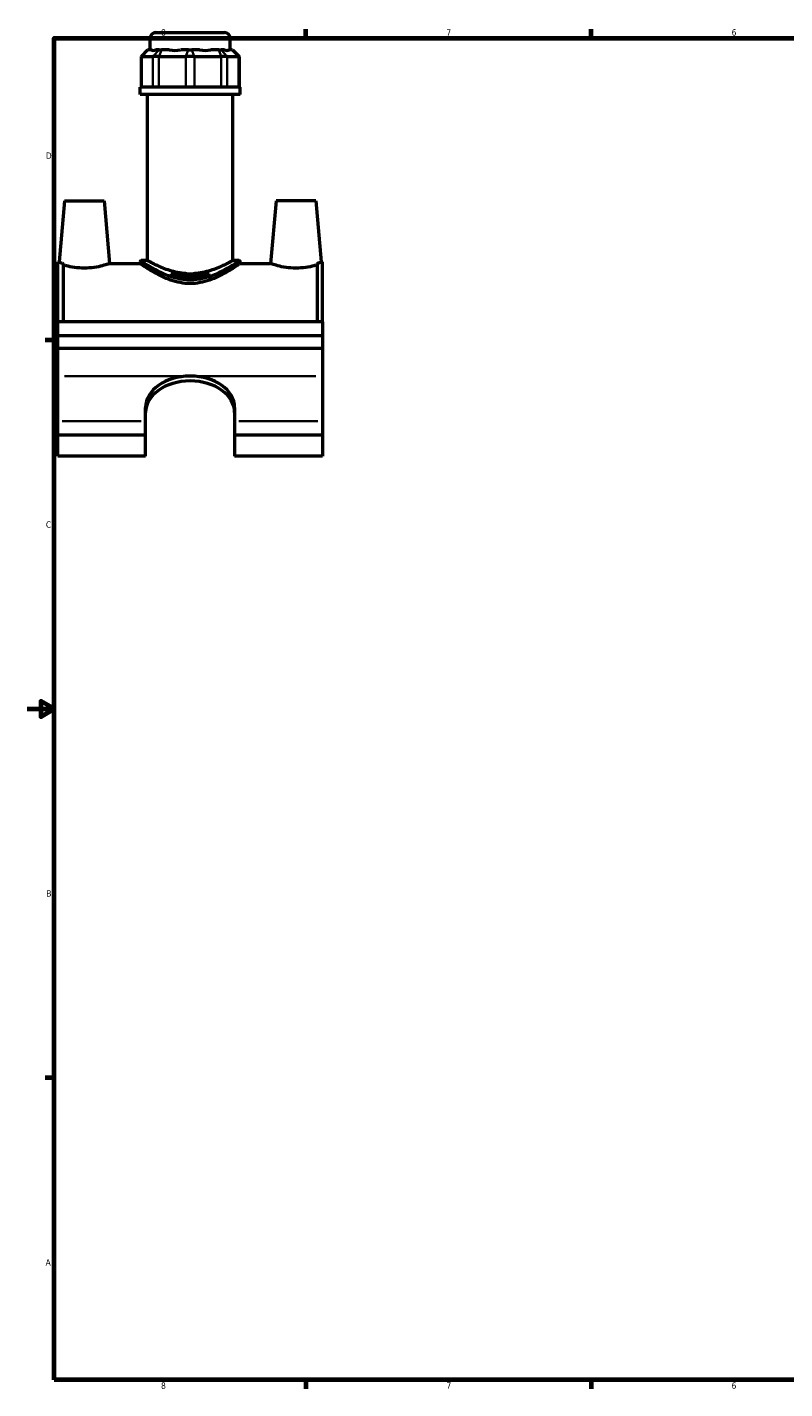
# Model space of a CAD drawing. Header units: inches. Extents: x 0.1 to 45.2, y 0.1 to 44.6.
# Tile 1 of 6: x 0.1 to 11.4, y 0.9 to 21.2. Entities that reach past the tile are written whole.
import ezdxf

# ---------------------------------------------------------------- set-up
doc = ezdxf.new("R2010")
doc.units = ezdxf.units.IN
doc.header["$MEASUREMENT"] = 0
for name, color, linetype, lineweight in [('Border (ANSI)', 7, 'Continuous', 70), ('Visible (ANSI)', 7, 'Continuous', 50), ('Visible Narrow (ANSI)', 7, 'Continuous', 35)]:
    doc.layers.add(name, color=color, linetype=linetype, lineweight=lineweight)
doc.styles.add('Note Text (ANSI)', font='tahoma.ttf')

# ---------------------------------------------------------------- blocks, each defined once
blk = doc.blocks.new('Borders Default Border')
at = {"layer": 'Border (ANSI)'}
for p, q in [((4.25, 21), (4.25, 21.134)), ((8.5, 21), (8.5, 21.134)), ((0.5, 16.5), (0.366, 16.5)), ((0.5, 5.5), (0.366, 5.5)), ((4.25, 1), (4.25, 0.866)), ((8.5, 1), (8.5, 0.866))]:
    blk.add_line(p, q, dxfattribs=at)
at = {"layer": 'Border (ANSI)', "flags": 128}
for points in [[(0.5, 1), (0.5, 21), (33.5, 21), (33.5, 1), (0.5, 1)], [(0.1, 11), (0.5, 11), (0.3, 11.115), (0.3, 10.885), (0.5, 11)]]:
    blk.add_lwpolyline(points, dxfattribs=at)
at = {"layer": 'Border (ANSI)', "color": 5, "true_color": 0x0000ff, "char_height": 0.0945, "attachment_point": 7, "style": 'Note Text (ANSI)'}
for s, insert in [('8', (2.094, 21.038)), ('7', (6.346, 21.04)), ('6', (10.595, 21.038)), ('D', (0.378, 19.203)), ('C', (0.378, 13.701)), ('B', (0.384, 8.203)), ('A', (0.373, 2.703)), ('8', (2.094, 0.863)), ('7', (6.346, 0.866)), ('6', (10.595, 0.864))]:
    blk.add_mtext(s, dxfattribs=dict(at, insert=insert))

msp = doc.modelspace()

# ---------------------------------------------------------------- linework, layer by layer
at = {"layer": 'Visible (ANSI)'}
for p, q in [((1.93, 20.825), (1.93, 21.001)), ((2.013, 21.083), (3.041, 21.083)), ((3.124, 20.825), (3.124, 21.001)), ((1.894, 20.825), (1.795, 20.726)), ((1.807, 20.726), (1.795, 20.726)), ((1.795, 20.726), (1.795, 20.272)), ((1.807, 20.726), (1.973, 20.726)), ((1.894, 20.825), (1.899, 20.825)), ((1.947, 20.825), (1.899, 20.825)), ((2.063, 20.726), (1.973, 20.726)), ((2.065, 20.825), (2.017, 20.825)), ((2.063, 20.726), (2.463, 20.726)), ((2.065, 20.825), (2.101, 20.825)), ((2.217, 20.825), (2.101, 20.825)), ((2.501, 20.825), (2.386, 20.825)), ((2.59, 20.726), (2.463, 20.726)), ((2.501, 20.825), (2.552, 20.825)), ((2.668, 20.825), (2.552, 20.825)), ((2.59, 20.726), (2.991, 20.726)), ((2.953, 20.825), (2.837, 20.825)), ((2.953, 20.825), (2.989, 20.825)), ((3.037, 20.825), (2.989, 20.825)), ((3.081, 20.726), (2.991, 20.726)), ((3.081, 20.726), (3.246, 20.726)), ((3.155, 20.825), (3.107, 20.825)), ((3.155, 20.825), (3.16, 20.825)), ((3.16, 20.825), (3.259, 20.726)), ((3.259, 20.726), (3.246, 20.726)), ((3.259, 20.726), (3.259, 20.272)), ((3.273, 20.272), (1.781, 20.272)), ((1.781, 20.161), (1.781, 20.272)), ((3.273, 20.161), (1.781, 20.161)), ((1.893, 17.685), (1.893, 20.161)), ((3.161, 17.685), (3.161, 20.161)), ((3.273, 20.161), (3.273, 20.272)), ((0.656, 18.575), (0.576, 17.664)), ((0.656, 18.575), (1.246, 18.575)), ((1.246, 18.575), (1.328, 17.642)), ((3.808, 18.575), (3.726, 17.642)), ((4.398, 18.575), (3.808, 18.575)), ((4.398, 18.575), (4.478, 17.664)), ((0.557, 16.772), (0.557, 17.664)), ((0.576, 17.664), (0.557, 17.664)), ((1.781, 17.669), (1.781, 17.642)), ((1.893, 17.685), (1.798, 17.685)), ((3.256, 17.685), (3.161, 17.685)), ((3.273, 17.669), (3.273, 17.642)), ((4.497, 17.664), (4.478, 17.664)), ((4.497, 16.772), (4.497, 17.664)), ((0.636, 17.644), (0.636, 16.772)), ((1.328, 17.642), (1.781, 17.642)), ((2.245, 17.49), (2.809, 17.49)), ((2.796, 17.473), (2.258, 17.473)), ((3.273, 17.642), (3.726, 17.642)), ((4.418, 17.644), (4.418, 16.772)), ((4.497, 16.772), (0.557, 16.772)), ((0.557, 16.567), (0.557, 16.772)), ((4.497, 16.772), (4.497, 16.567)), ((0.557, 16.567), (4.497, 16.567)), ((0.557, 16.373), (0.557, 16.567)), ((4.497, 16.567), (4.497, 16.373)), ((4.497, 16.373), (0.557, 16.373)), ((0.557, 15.963), (0.557, 16.373)), ((4.497, 16.373), (4.497, 15.963)), ((0.557, 15.289), (0.557, 15.963)), ((4.497, 15.963), (4.497, 15.289)), ((1.864, 15.289), (1.864, 15.494)), ((3.19, 15.494), (3.19, 15.289)), ((0.557, 15.08), (0.557, 15.289)), ((1.864, 15.08), (1.864, 15.289)), ((3.19, 15.289), (3.19, 15.08)), ((4.497, 15.289), (4.497, 15.08)), ((1.864, 15.08), (0.557, 15.08)), ((0.557, 14.768), (0.557, 15.08)), ((1.864, 14.768), (1.864, 15.08)), ((3.19, 15.08), (3.19, 14.768)), ((4.497, 15.08), (3.19, 15.08)), ((4.497, 15.08), (4.497, 14.768)), ((1.864, 14.768), (0.557, 14.768)), ((4.497, 14.768), (3.19, 14.768))]:
    msp.add_line(p, q, dxfattribs=at)
for centre, radius, start, end in [((2.013, 21.001), 0.0829, 90, 180), ((3.041, 21.001), 0.0829, 0, 90), ((1.798, 17.669), 0.0166, 90, 180), ((3.256, 17.669), 0.0166, 0, 90)]:
    msp.add_arc(centre, radius, start, end, dxfattribs=at)
for centre, major_axis, ratio, start_param, end_param in [((2.527, 21.415), (0.585, 0.585), 0.198912, 3.184055, 3.491829), ((2.527, 21.415), (-0.496, -0.496), 0.668179, 0.435162, 0.742936), ((2.527, 21.415), (0.496, -0.496), 0.668179, 5.54025, 5.848024), ((2.527, 21.415), (0.585, -0.585), 0.198912, 5.932949, 6.240723), ((2.527, 15.494), (-0.663, 0), 0.707107, 4.712389, 6.283185), ((2.527, 15.422), (-0.663, 0), 0.707107, 4.712389, 6.283185), ((2.527, 15.494), (0.663, 0), 0.707107, 0, 1.570796), ((2.527, 15.422), (0.663, 0), 0.707107, 0, 1.570796)]:
    msp.add_ellipse(centre, major_axis=major_axis, ratio=ratio, start_param=start_param, end_param=end_param, dxfattribs=at)
for points, knots in [([(0.576, 17.664), (0.576, 17.664), (0.585, 17.66), (0.613, 17.651), (0.623, 17.648), (0.636, 17.644)], [4.3794475, 4.3794475, 4.3794475, 4.3794475, 4.7435764, 4.7435764, 4.9102275, 4.9102275, 4.9102275, 4.9102275]), ([(2.474, 17.49), (2.45, 17.491), (2.426, 17.494), (2.361, 17.502), (2.32, 17.511), (2.204, 17.54), (2.134, 17.567), (2.051, 17.604), (2.025, 17.616), (1.979, 17.639), (1.959, 17.649), (1.926, 17.667), (1.913, 17.674), (1.897, 17.683), (1.893, 17.685), (1.893, 17.685)], [5.117862, 5.117862, 5.117862, 5.117862, 5.297988, 5.297988, 5.610349, 5.610349, 6.235069, 6.235069, 6.545912, 6.545912, 6.856756, 6.856756, 7.167599, 7.167599, 7.478442, 7.478442, 7.478442, 7.478442]), ([(3.161, 17.685), (3.161, 17.685), (3.157, 17.683), (3.14, 17.674), (3.128, 17.667), (3.095, 17.649), (3.075, 17.639), (3.029, 17.616), (3.003, 17.604), (2.92, 17.567), (2.85, 17.54), (2.733, 17.511), (2.692, 17.502), (2.627, 17.494), (2.603, 17.491), (2.579, 17.49)], [2.492814, 2.492814, 2.492814, 2.492814, 2.803657, 2.803657, 3.114501, 3.114501, 3.425344, 3.425344, 3.736187, 3.736187, 4.360908, 4.360908, 4.673268, 4.673268, 4.853394, 4.853394, 4.853394, 4.853394]), ([(4.418, 17.644), (4.43, 17.648), (4.441, 17.651), (4.468, 17.66), (4.478, 17.664), (4.478, 17.664)], [3.8486675, 3.8486675, 3.8486675, 3.8486675, 4.0153186, 4.0153186, 4.3794475, 4.3794475, 4.3794475, 4.3794475]), ([(1.328, 17.642), (1.328, 17.642), (1.318, 17.639), (1.28, 17.626), (1.252, 17.617), (1.185, 17.599), (1.143, 17.589), (1.05, 17.576), (0.999, 17.572), (0.903, 17.572), (0.851, 17.576), (0.758, 17.589), (0.716, 17.599), (0.666, 17.612), (0.65, 17.617), (0.636, 17.621)], [1.468223, 1.468223, 1.468223, 1.468223, 1.834413, 1.834413, 2.200603, 2.200603, 2.568524, 2.568524, 2.936445, 2.936445, 3.304366, 3.304366, 3.672287, 3.672287, 3.863644, 3.863644, 3.863644, 3.863644]), ([(3.273, 17.642), (3.273, 17.642), (3.268, 17.639), (3.248, 17.625), (3.233, 17.615), (3.195, 17.589), (3.171, 17.574), (3.117, 17.54), (3.086, 17.522), (3.022, 17.486), (2.985, 17.467), (2.906, 17.429), (2.863, 17.41), (2.772, 17.379), (2.724, 17.365), (2.626, 17.347), (2.576, 17.342), (2.478, 17.342), (2.428, 17.347), (2.33, 17.365), (2.282, 17.379), (2.191, 17.41), (2.148, 17.429), (2.068, 17.467), (2.032, 17.486), (1.967, 17.522), (1.937, 17.54), (1.883, 17.574), (1.859, 17.589), (1.82, 17.615), (1.806, 17.625), (1.786, 17.639), (1.781, 17.642), (1.781, 17.642)], [2.986254, 2.986254, 2.986254, 2.986254, 3.357009, 3.357009, 3.727765, 3.727765, 4.098521, 4.098521, 4.469276, 4.469276, 4.845084, 4.845084, 5.220892, 5.220892, 5.5967, 5.5967, 5.972508, 5.972508, 6.348315, 6.348315, 6.724123, 6.724123, 7.099931, 7.099931, 7.475739, 7.475739, 7.846495, 7.846495, 8.21725, 8.21725, 8.588006, 8.588006, 8.958761, 8.958761, 8.958761, 8.958761]), ([(2.258, 17.473), (2.255, 17.477), (2.253, 17.48), (2.248, 17.485), (2.247, 17.488), (2.245, 17.49)], [3.74771786, 3.74771786, 3.74771786, 3.74771786, 3.80042516, 3.80042516, 3.84048066, 3.84048066, 3.84048066, 3.84048066]), ([(2.796, 17.473), (2.754, 17.461), (2.711, 17.451), (2.62, 17.436), (2.573, 17.433), (2.481, 17.433), (2.433, 17.436), (2.343, 17.451), (2.299, 17.461), (2.258, 17.473)], [4.92984, 4.92984, 4.92984, 4.92984, 5.267138, 5.267138, 5.619858, 5.619858, 5.972578, 5.972578, 6.309875, 6.309875, 6.309875, 6.309875]), ([(2.809, 17.49), (2.807, 17.488), (2.805, 17.485), (2.801, 17.48), (2.798, 17.477), (2.796, 17.473)], [7.70715593, 7.70715593, 7.70715593, 7.70715593, 7.74721143, 7.74721143, 7.79991873, 7.79991873, 7.79991873, 7.79991873]), ([(4.418, 17.621), (4.404, 17.617), (4.388, 17.612), (4.337, 17.599), (4.295, 17.589), (4.202, 17.576), (4.151, 17.572), (4.103, 17.572), (4.055, 17.572), (4.003, 17.576), (3.91, 17.589), (3.868, 17.599), (3.802, 17.617), (3.774, 17.626), (3.735, 17.639), (3.726, 17.642), (3.726, 17.642)], [4.945691, 4.945691, 4.945691, 4.945691, 5.137048, 5.137048, 5.504969, 5.504969, 5.87289, 5.87289, 5.87289, 6.240811, 6.240811, 6.608732, 6.608732, 6.974923, 6.974923, 7.341113, 7.341113, 7.341113, 7.341113])]:
    msp.add_open_spline(points, degree=3, knots=knots, dxfattribs=at)
at = {"layer": 'Visible Narrow (ANSI)'}
for p, q in [((3.116, 21.001), (1.937, 21.001)), ((1.895, 20.82), (1.812, 20.731)), ((1.978, 20.731), (2.06, 20.82)), ((2.099, 20.82), (2.065, 20.731)), ((2.5, 20.82), (2.465, 20.731)), ((2.554, 20.82), (2.588, 20.731)), ((2.955, 20.82), (2.989, 20.731)), ((2.993, 20.82), (3.076, 20.731)), ((3.159, 20.82), (3.242, 20.731)), ((1.807, 20.294), (1.807, 20.703)), ((1.973, 20.703), (1.973, 20.294)), ((2.063, 20.294), (2.063, 20.703)), ((2.463, 20.703), (2.463, 20.294)), ((2.59, 20.294), (2.59, 20.703)), ((2.991, 20.703), (2.991, 20.294)), ((3.081, 20.294), (3.081, 20.703)), ((3.246, 20.703), (3.246, 20.294)), ((2.428, 15.963), (0.655, 15.963)), ((4.398, 15.963), (2.625, 15.963)), ((1.798, 15.289), (0.622, 15.289)), ((4.431, 15.289), (3.255, 15.289))]:
    msp.add_line(p, q, dxfattribs=at)
for points, knots in [([(1.781, 17.668), (1.781, 17.668), (1.793, 17.661), (1.84, 17.631), (1.878, 17.607), (1.985, 17.547), (2.057, 17.509), (2.189, 17.456), (2.243, 17.437), (2.376, 17.403), (2.458, 17.392), (2.599, 17.394), (2.658, 17.401), (2.766, 17.424), (2.816, 17.439), (2.951, 17.488), (3.028, 17.526), (3.15, 17.592), (3.198, 17.621), (3.257, 17.659), (3.273, 17.669), (3.273, 17.669)], [-14.864041, -14.864041, -14.864041, -14.864041, -14.308738, -14.308738, -13.672725, -13.672725, -12.916835, -12.916835, -12.463699, -12.463699, -11.85769, -11.85769, -11.425852, -11.425852, -11.01676, -11.01676, -10.256562, -10.256562, -9.551894, -9.551894, -8.918421, -8.918421, -8.918421, -8.918421]), ([(3.256, 17.685), (3.256, 17.685), (3.241, 17.675), (3.183, 17.637), (3.136, 17.608), (3.017, 17.54), (2.942, 17.502), (2.81, 17.452), (2.761, 17.437), (2.655, 17.414), (2.598, 17.407), (2.46, 17.405), (2.379, 17.416), (2.249, 17.45), (2.196, 17.469), (2.067, 17.524), (1.997, 17.562), (1.893, 17.623), (1.855, 17.647), (1.809, 17.677), (1.798, 17.685), (1.798, 17.685)], [8.918421, 8.918421, 8.918421, 8.918421, 9.551894, 9.551894, 10.256562, 10.256562, 11.01676, 11.01676, 11.425852, 11.425852, 11.85769, 11.85769, 12.463699, 12.463699, 12.916835, 12.916835, 13.672725, 13.672725, 14.308738, 14.308738, 14.864041, 14.864041, 14.864041, 14.864041])]:
    msp.add_open_spline(points, degree=3, knots=knots, dxfattribs=at)

# ---------------------------------------------------------------- block references
msp.add_blockref('Borders Default Border', (0, 0))

doc.saveas('drawing.dxf')
